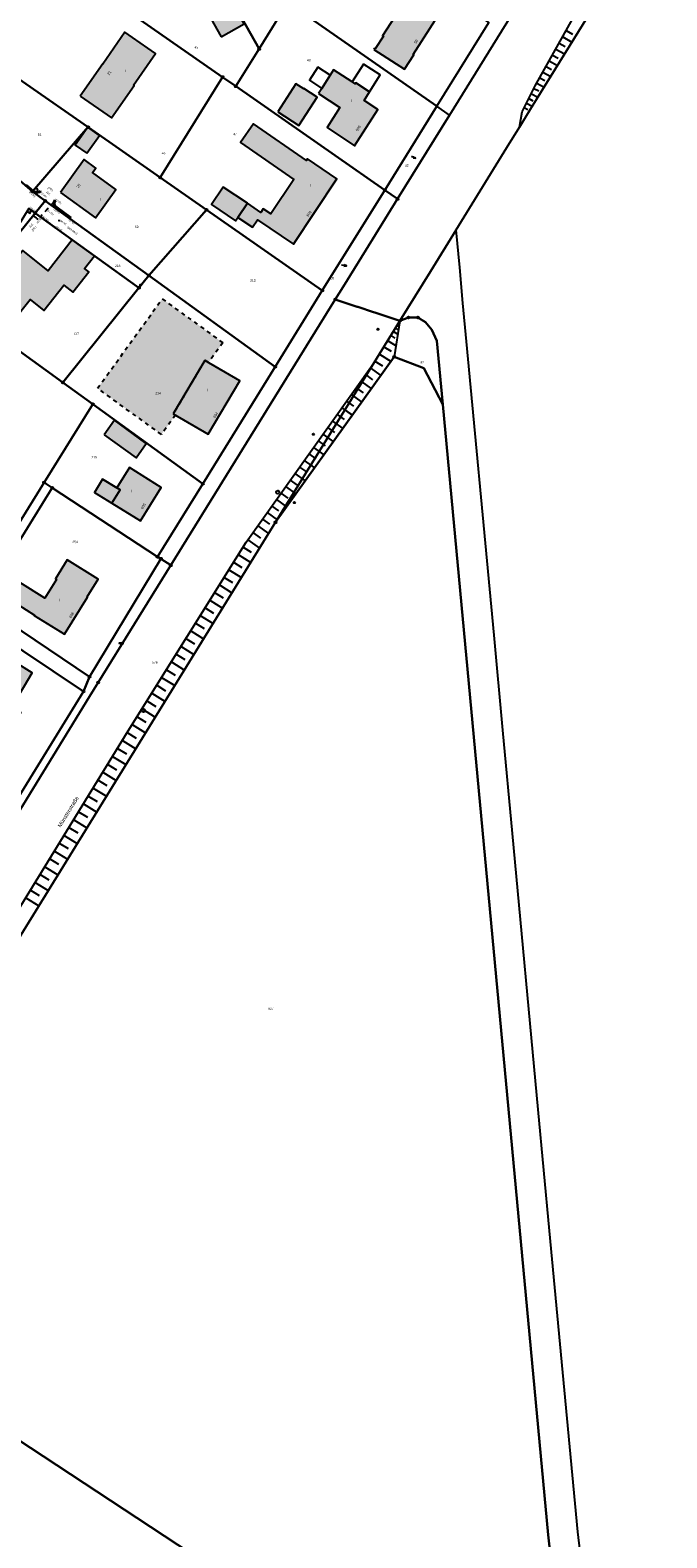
# Model space of a CAD drawing. Extents: x 2408905 to 2410405, y 5786105 to 5787663.
# Tile 35 of 43: x 2410089 to 2410250, y 5786674 to 5787057. Entities that reach past the tile are written whole.
import ezdxf

# ---------------------------------------------------------------- set-up
doc = ezdxf.new("R2010")
doc.units = 0
doc.linetypes.add('DASHED_70', pattern=[2, 1, -1])
for name, color, linetype in [('K100-FLST_GRENZEN', 40, 'Continuous'), ('K105-FLST_NUMMERN', 40, 'Continuous'), ('K120-ALLG_TEXTE', 40, 'Continuous'), ('K125-GEB_LINIEN', 40, 'Continuous'), ('K125-GEB_LINIEN-FLAECHE', 2, 'Continuous'), ('K130-GEB_TEXTE', 40, 'Continuous'), ('K140-EINGER_GEBFL', 40, 'Continuous'), ('K140-EINGER_GEBFL-FLAECHE', 7, 'Continuous'), ('K140-KATASTERTOPO', 7, 'Continuous'), ('K145-VERM_PKTE', 7, 'Continuous'), ('STRKAT-TEXTE', 7, 'Continuous'), ('TOP-HOEHENI', 7, 'Continuous'), ('TOP-LINIEN', 7, 'Continuous'), ('TOP-SYMBOLE', 7, 'Continuous'), ('TOP-TEXTE', 7, 'Continuous')]:
    doc.layers.add(name, color=color, linetype=linetype)
doc.styles.add('SIMPLEX', font='CONTINUOUS')

# ---------------------------------------------------------------- blocks, each defined once
blk = doc.blocks.new('233')
at = {"layer": 'K105-FLST_NUMMERN', "color": 7}
for points in [[(2, 0.5, 0), (0, 0, 0), (2, -0.5, 0)], [(0, 0, 0), (4, 0, 0)]]:
    blk.add_polyline3d(points, dxfattribs=at)
blk = doc.blocks.new('122')
at = {"color": 11, "linetype": 'Continuous'}
blk.add_circle((0, 0), 1.25, dxfattribs=at)
blk = doc.blocks.new('128')
at = {"color": 11, "linetype": 'Continuous'}
blk.add_circle((0, 0), 0.5, dxfattribs=at)
blk = doc.blocks.new('GRENZSTEIN')
at = {"color": 7, "linetype": 'Continuous'}
blk.add_circle((0, 0), 0.75, dxfattribs=at)
blk = doc.blocks.new('168')
at = {"color": 74, "linetype": 'Continuous'}
blk.add_arc((0, 0.001), 1, 318.610271, 221.389653, dxfattribs=at)
blk = doc.blocks.new('247')
at = {"layer": 'TOP-HOEHENI', "color": 30}
for points in [[(-0.375, 0, 0), (0.375, 0, 0)], [(0, -0.375, 0), (0, 0.375, 0)]]:
    blk.add_polyline3d(points, dxfattribs=at)

msp = doc.modelspace()

# ---------------------------------------------------------------- hatches: boundary and pattern name
at = {"layer": 'K125-GEB_LINIEN-FLAECHE'}
for color, points in [(33, [(2410137.233, 5787055.065), (2410143.102, 5787058.402), (2410138.188, 5787067.108), (2410132.333, 5787063.772)]), (32, [(2410175.999, 5787051.877), (2410183.837, 5787046.835), (2410186.182, 5787050.497), (2410186.013, 5787050.605), (2410192.331, 5787060.472), (2410192.079, 5787060.635), (2410192.036, 5787060.568), (2410184.675, 5787065.332), (2410178.251, 5787055.371), (2410178.462, 5787055.235), (2410176.371, 5787051.994), (2410176.161, 5787052.129)]), (32, [(2410101.455, 5787039.988), (2410109.436, 5787034.54), (2410115.121, 5787042.751), (2410115.021, 5787042.818), (2410120.569, 5787050.83), (2410112.8, 5787056.223), (2410107.21, 5787048.178), (2410107.168, 5787048.206)]), (32, [(2410161.928, 5787040.676), (2410167.423, 5787037.108), (2410164.162, 5787032.064), (2410171.13, 5787027.463), (2410177.008, 5787036.663), (2410173.532, 5787038.936), (2410174.941, 5787041.097), (2410171.413, 5787043.389), (2410171.267, 5787043.161), (2410170.513, 5787043.651), (2410165.813, 5787046.705), (2410164.917, 5787045.315), (2410162.788, 5787042.01)]), (33, [(2410151.674, 5787036.027), (2410156.997, 5787032.554), (2410161.658, 5787039.755), (2410158.278, 5787041.946), (2410158.213, 5787041.845), (2410156.239, 5787043.138)]), (242, [(2410141.497, 5787009.266), (2410145.227, 5787006.792), (2410146.442, 5787008.625), (2410155.598, 5787002.498), (2410166.644, 5787019.046), (2410159.211, 5787024.124), (2410158.928, 5787023.7), (2410145.493, 5787033.009), (2410142.193, 5787028.263), (2410155.721, 5787018.899), (2410149.864, 5787010.133), (2410147.947, 5787011.406), (2410147.361, 5787010.534), (2410143.903, 5787012.849)]), (33, [(2410103.125, 5787025.523), (2410106.318, 5787030.022), (2410103.434, 5787032.117), (2410100.221, 5787027.619)]), (32, [(2410096.439, 5787015.552), (2410105.348, 5787009.192), (2410110.482, 5787016.366), (2410104.608, 5787020.624), (2410105.461, 5787021.799), (2410102.45, 5787023.983)]), (33, [(2410141.497, 5787009.266), (2410143.903, 5787012.849), (2410137.778, 5787016.952), (2410134.791, 5787012.499), (2410140.867, 5787008.354)]), (32, [(2410079.585, 5786980.115), (2410081.743, 5786982.802), (2410084.098, 5786980.912), (2410084.327, 5786980.729), (2410085.496, 5786982.162), (2410084.401, 5786983.05), (2410088.748, 5786988.401), (2410092.185, 5786985.64), (2410097.33, 5786992.061), (2410099.628, 5786990.276), (2410103.631, 5786995.448), (2410102.562, 5786996.274), (2410105.077, 5786999.497), (2410099.428, 5787003.598), (2410093.354, 5786995.685), (2410086.859, 5787000.893), (2410081.432, 5786994.114), (2410081.666, 5786993.927), (2410077.644, 5786988.952), (2410077.433, 5786989.121), (2410073.843, 5786984.636), (2410079.476, 5786979.985)]), (32, [(2410125.084, 5786959.441), (2410133.984, 5786954.242), (2410141.996, 5786967.791), (2410133.119, 5786972.988)]), (33, [(2410107.544, 5786954.109), (2410115.634, 5786948.235), (2410118.25, 5786951.942), (2410110.198, 5786957.792)]), (32, [(2410110.757, 5786940.652), (2410107.161, 5786942.835), (2410105.124, 5786939.483), (2410109.522, 5786936.766), (2410116.779, 5786932.289), (2410122.045, 5786940.776), (2410113.96, 5786945.787)]), (32, [(2410083.491, 5786912.382), (2410089.854, 5786908.368), (2410089.794, 5786908.259), (2410097.447, 5786903.499), (2410103.307, 5786912.946), (2410103.215, 5786913.022), (2410105.991, 5786917.484), (2410098.11, 5786922.387), (2410095.176, 5786917.589), (2410095.478, 5786917.409), (2410092.511, 5786912.639), (2410086.148, 5786916.652)]), (33, [(2410074.757, 5786902.66), (2410068.443, 5786892.469), (2410067.184, 5786890.451), (2410070.075, 5786888.676), (2410068.943, 5786886.846), (2410083.038, 5786878.266), (2410086.373, 5786883.661), (2410084.027, 5786885.098), (2410085.073, 5786886.814), (2410087.299, 5786890.464), (2410089.287, 5786893.724)])]:
    msp.add_hatch(color=color, dxfattribs=at).paths.add_polyline_path(points)
at = {"layer": 'K140-EINGER_GEBFL-FLAECHE', "linetype": 'DASHED_70'}
msp.add_hatch(color=111, dxfattribs=at).paths.add_polyline_path([(2410134.04, 5786972.449), (2410133.119, 5786972.988), (2410125.084, 5786959.441), (2410125.636, 5786959.119), (2410122.08, 5786954.2), (2410105.877, 5786965.914), (2410122.277, 5786988.598), (2410137.669, 5786977.47)])

# ---------------------------------------------------------------- linework, layer by layer
at = {"layer": 'K100-FLST_GRENZEN', "color": 7}
for points in [[(2410126.728, 5787087.71, 0), (2410146.892, 5787051.997, 0), (2410154.22, 5787063.802, 0), (2410160.806, 5787074.412, 0), (2410146.776, 5787099.093, 0), (2410126.728, 5787087.71, 0)], [(2410099.392, 5787071.492, 0), (2410137.614, 5787044.88, 0), (2410141.007, 5787042.519, 0), (2410146.892, 5787051.997, 0), (2410126.728, 5787087.71, 0), (2410122.37, 5787085.236, 0), (2410099.392, 5787071.492, 0)], [(2410154.22, 5787063.802, 0), (2410192.003, 5787037.499, 0), (2410205.197, 5787058.733, 0), (2410167.448, 5787085.041, 0), (2410167.418, 5787085.062, 0), (2410160.806, 5787074.412, 0), (2410154.22, 5787063.802, 0)], [(2410071.174, 5787054.613, 0), (2410087.686, 5787043.117, 0), (2410103.452, 5787032.138, 0), (2410121.791, 5787019.371, 0), (2410137.614, 5787044.88, 0), (2410099.392, 5787071.492, 0), (2410071.174, 5787054.613, 0)], [(2410141.007, 5787042.519, 0), (2410178.781, 5787016.218, 0), (2410192.003, 5787037.499, 0), (2410154.22, 5787063.802, 0), (2410146.892, 5787051.997, 0), (2410141.007, 5787042.519, 0)], [(2410056.656, 5787044.03, 0), (2410089.353, 5787015.807, 0), (2410103.434, 5787032.117, 0), (2410103.452, 5787032.138, 0), (2410087.686, 5787043.117, 0), (2410071.174, 5787054.613, 0), (2410056.656, 5787044.03, 0)], [(2410133.556, 5787011.179, 0), (2410162.94, 5786990.722, 0), (2410178.781, 5787016.218, 0), (2410141.007, 5787042.519, 0), (2410137.614, 5787044.88, 0), (2410121.791, 5787019.371, 0), (2410133.556, 5787011.179, 0)], [(2410182.056, 5787013.938, 0), (2410195.255, 5787035.234, 0), (2410192.003, 5787037.499, 0), (2410178.781, 5787016.218, 0), (2410182.056, 5787013.938, 0)], [(2410092.568, 5787013.488, 0), (2410118.899, 5786994.512, 0), (2410133.556, 5787011.179, 0), (2410121.791, 5787019.371, 0), (2410103.452, 5787032.138, 0), (2410103.434, 5787032.117, 0), (2410089.353, 5787015.807, 0), (2410092.568, 5787013.488, 0)], [(2410090.037, 5787010.36, 0), (2410099.428, 5787003.598, 0), (2410116.387, 5786991.389, 0), (2410118.899, 5786994.512, 0), (2410092.568, 5787013.488, 0), (2410090.037, 5787010.36, 0)], [(2410121.897, 5786922.683, 0), (2410124.468, 5786921.005, 0), (2410166.243, 5786988.422, 0), (2410168.245, 5786991.653, 0), (2410174.008, 5787000.951, 0), (2410182.056, 5787013.938, 0), (2410178.781, 5787016.218, 0), (2410162.94, 5786990.722, 0), (2410150.972, 5786971.396, 0), (2410132.57, 5786941.682, 0), (2410121.118, 5786923.191, 0), (2410121.897, 5786922.683, 0)], [(2410072.913, 5786984.811, 0), (2410097.053, 5786967.359, 0), (2410116.387, 5786991.389, 0), (2410099.428, 5787003.598, 0), (2410090.037, 5787010.36, 0), (2410085.794, 5787005.116, 0), (2410079.656, 5786997.53, 0), (2410072.093, 5786985.404, 0), (2410072.913, 5786984.811, 0)], [(2410079.656, 5786997.53, 0), (2410085.794, 5787005.116, 0), (2410090.037, 5787010.36, 0), (2410088.397, 5787011.541, 0), (2410079.656, 5786997.53, 0)], [(2410118.899, 5786994.512, 0), (2410150.972, 5786971.396, 0), (2410162.94, 5786990.722, 0), (2410133.556, 5787011.179, 0), (2410118.899, 5786994.512, 0)], [(2410104.635, 5786961.878, 0), (2410132.57, 5786941.682, 0), (2410150.972, 5786971.396, 0), (2410118.899, 5786994.512, 0), (2410116.387, 5786991.389, 0), (2410097.053, 5786967.359, 0), (2410104.635, 5786961.878, 0)], [(2410050.287, 5786956.897, 0), (2410055.059, 5786953.716, 0), (2410062.542, 5786948.727, 0), (2410075.248, 5786940.257, 0), (2410086.51, 5786932.749, 0), (2410092.271, 5786942.008, 0), (2410104.635, 5786961.878, 0), (2410097.053, 5786967.359, 0), (2410072.913, 5786984.811, 0), (2410050.287, 5786956.897, 0)], [(2410181.216, 5786973.867, 0), (2410188.734, 5786971.028, 0), (2410193.529, 5786961.822, 0), (2410192.019, 5786977.986, 0), (2410190.755, 5786980.768, 0), (2410189.139, 5786982.714, 0), (2410187.209, 5786983.859, 0), (2410184.848, 5786983.891, 0), (2410182.635, 5786983.027, 0), (2410176.084, 5786972.424, 0), (2410151.056, 5786931.913, 0), (2410181.216, 5786973.867, 0)], [(2410085.403, 5786699.357, 0), (2410228.085, 5786605.528, 0), (2410220.306, 5786675.062, 0), (2410193.529, 5786961.822, 0), (2410188.734, 5786971.028, 0), (2410181.216, 5786973.867, 0), (2410151.056, 5786931.913, 0), (2410029.923, 5786735.841, 0), (2410085.403, 5786699.357, 0)], [(2410094.366, 5786940.642, 0), (2410121.118, 5786923.191, 0), (2410132.57, 5786941.682, 0), (2410104.635, 5786961.878, 0), (2410092.271, 5786942.008, 0), (2410094.366, 5786940.642, 0)], [(2409927.017, 5786815.023, 0), (2409933.571, 5786812.782, 0), (2409952.671, 5786836.352, 0), (2409983.654, 5786874.585, 0), (2409992.191, 5786885.136, 0), (2409999.148, 5786893.732, 0), (2410018.292, 5786917.389, 0), (2410032.896, 5786935.436, 0), (2410046.913, 5786926.055, 0), (2410063.964, 5786914.643, 0), (2410102.275, 5786889.004, 0), (2410103.827, 5786892.748, 0), (2410076.125, 5786911.295, 0), (2410074.033, 5786912.696, 0), (2410035.416, 5786938.551, 0), (2410029.762, 5786942.267, 0), (2410007.251, 5786914.486, 0), (2410003.508, 5786909.867, 0), (2409978.366, 5786878.841, 0), (2409978.187, 5786878.986, 0), (2409926.556, 5786815.18, 0), (2409927.017, 5786815.023, 0)], [(2410076.125, 5786911.295, 0), (2410094.366, 5786940.642, 0), (2410092.271, 5786942.008, 0), (2410086.51, 5786932.749, 0), (2410074.033, 5786912.696, 0), (2410076.125, 5786911.295, 0)], [(2410076.125, 5786911.295, 0), (2410103.827, 5786892.748, 0), (2410121.897, 5786922.683, 0), (2410121.118, 5786923.191, 0), (2410094.366, 5786940.642, 0), (2410076.125, 5786911.295, 0)], [(2410077.643, 5786845.173, 0), (2410103.841, 5786887.697, 0), (2410106.04, 5786891.267, 0), (2410124.468, 5786921.005, 0), (2410121.897, 5786922.683, 0), (2410103.827, 5786892.748, 0), (2410102.275, 5786889.004, 0), (2410074.909, 5786844.558, 0), (2410077.643, 5786845.173, 0)], [(2410050.223, 5786892.418, 0), (2410066.227, 5786882.706, 0), (2410061.651, 5786875.238, 0), (2410078.611, 5786864.859, 0), (2410068.001, 5786847.646, 0), (2410073.518, 5786844.233, 0), (2410074.909, 5786844.558, 0), (2410102.275, 5786889.004, 0), (2410063.964, 5786914.643, 0), (2410050.223, 5786892.418, 0)], [(2410000.358, 5786687.984, 0), (2410059.507, 5786648.343, 0), (2410071.587, 5786640.247, 0), (2410078.862, 5786635.372, 0), (2410166.662, 5786576.54, 0), (2410235.245, 5786530.582, 0), (2410236.388, 5786531.243, 0), (2410228.085, 5786605.528, 0), (2410085.403, 5786699.357, 0), (2410029.923, 5786735.841, 0), (2410000.358, 5786687.984, 0)]]:
    msp.add_polyline3d(points, close=True, dxfattribs=at)
for points in [[(2410219.39, 5787074.178, 0), (2410208.424, 5787056.484, 0), (2410195.255, 5787035.234, 0), (2410182.056, 5787013.938, 0), (2410174.008, 5787000.951, 0), (2410168.245, 5786991.653, 0), (2410166.243, 5786988.422, 0), (2410171.788, 5786986.597, 0), (2410171.962, 5786986.54, 0), (2410175.94, 5786985.231, 0), (2410175.94, 5786985.231, 0), (2410176.252, 5786985.128, 0), (2410182.635, 5786983.027, 0), (2410190.378, 5786995.56, 0), (2410196.918, 5787006.146, 0), (2410209.795, 5787026.987, 0), (2410212.98, 5787032.143, 0), (2410218.375, 5787040.875, 0), (2410241.375, 5787078.105, 0)], [(2410088.397, 5787011.541, 0), (2410090.037, 5787010.36, 0), (2410092.568, 5787013.488, 0), (2410089.353, 5787015.807, 0), (2410056.656, 5787044.03, 0)], [(2410237.324, 5786596.034, 0), (2410227.81, 5786675.808, 0), (2410220.644, 5786752.128, 0), (2410217.778, 5786782.92, 0), (2410211.26, 5786852.954, 0), (2410208.802, 5786879.159, 0), (2410206.539, 5786903.273, 0), (2410205.864, 5786910.466, 0), (2410199.566, 5786977.82, 0), (2410198.661, 5786987.499, 0), (2410197.815, 5786996.546, 0), (2410196.918, 5787006.146, 0), (2410190.378, 5786995.56, 0), (2410182.635, 5786983.027, 0), (2410184.848, 5786983.891, 0), (2410184.848, 5786983.891, 0), (2410187.209, 5786983.859, 0), (2410189.139, 5786982.714, 0), (2410190.755, 5786980.768, 0), (2410192.019, 5786977.986, 0), (2410193.529, 5786961.822, 0), (2410220.306, 5786675.062, 0), (2410228.085, 5786605.528, 0)], [(2410029.923, 5786735.841, 0), (2410151.056, 5786931.913, 0), (2410176.084, 5786972.424, 0), (2410182.635, 5786983.027, 0), (2410176.252, 5786985.128, 0), (2410175.94, 5786985.231, 0), (2410171.962, 5786986.54, 0), (2410171.788, 5786986.597, 0), (2410166.243, 5786988.422, 0), (2410124.468, 5786921.005, 0), (2410106.04, 5786891.267, 0), (2410103.841, 5786887.697, 0), (2410077.643, 5786845.173, 0)]]:
    msp.add_polyline3d(points, dxfattribs=at)
at = {"layer": 'K125-GEB_LINIEN', "color": 32}
for points in [[(2410137.233, 5787055.065, 0), (2410143.102, 5787058.402, 0), (2410138.188, 5787067.108, 0), (2410132.333, 5787063.772, 0), (2410137.233, 5787055.065, 0)], [(2410175.999, 5787051.877, 0), (2410183.837, 5787046.835, 0), (2410186.182, 5787050.497, 0), (2410186.013, 5787050.605, 0), (2410192.331, 5787060.472, 0), (2410192.079, 5787060.635, 0), (2410192.036, 5787060.568, 0), (2410184.675, 5787065.332, 0), (2410178.251, 5787055.371, 0), (2410178.462, 5787055.235, 0), (2410176.371, 5787051.994, 0), (2410176.161, 5787052.129, 0), (2410175.999, 5787051.877, 0)], [(2410101.455, 5787039.988, 0), (2410109.436, 5787034.54, 0), (2410115.121, 5787042.751, 0), (2410115.021, 5787042.818, 0), (2410120.569, 5787050.83, 0), (2410112.8, 5787056.223, 0), (2410107.21, 5787048.178, 0), (2410107.168, 5787048.206, 0), (2410101.455, 5787039.988, 0)], [(2410161.928, 5787040.676, 0), (2410167.423, 5787037.108, 0), (2410164.162, 5787032.064, 0), (2410171.13, 5787027.463, 0), (2410177.008, 5787036.663, 0), (2410173.532, 5787038.936, 0), (2410174.941, 5787041.097, 0), (2410171.413, 5787043.389, 0), (2410171.267, 5787043.161, 0), (2410170.513, 5787043.651, 0), (2410165.813, 5787046.705, 0), (2410164.917, 5787045.315, 0), (2410162.788, 5787042.01, 0), (2410161.928, 5787040.676, 0)], [(2410151.674, 5787036.027, 0), (2410156.997, 5787032.554, 0), (2410161.658, 5787039.755, 0), (2410158.278, 5787041.946, 0), (2410158.213, 5787041.845, 0), (2410156.239, 5787043.138, 0), (2410151.674, 5787036.027, 0)], [(2410141.497, 5787009.266, 0), (2410145.227, 5787006.792, 0), (2410146.442, 5787008.625, 0), (2410155.598, 5787002.498, 0), (2410166.644, 5787019.046, 0), (2410159.211, 5787024.124, 0), (2410158.928, 5787023.7, 0), (2410145.493, 5787033.009, 0), (2410142.193, 5787028.263, 0), (2410155.721, 5787018.899, 0), (2410149.864, 5787010.133, 0), (2410147.947, 5787011.406, 0), (2410147.361, 5787010.534, 0), (2410143.903, 5787012.849, 0), (2410141.497, 5787009.266, 0)], [(2410103.125, 5787025.523, 0), (2410106.318, 5787030.022, 0), (2410103.434, 5787032.117, 0), (2410100.221, 5787027.619, 0), (2410103.125, 5787025.523, 0)], [(2410096.439, 5787015.552, 0), (2410105.348, 5787009.192, 0), (2410110.482, 5787016.366, 0), (2410104.608, 5787020.624, 0), (2410105.461, 5787021.799, 0), (2410102.45, 5787023.983, 0), (2410096.439, 5787015.552, 0)], [(2410141.497, 5787009.266, 0), (2410143.903, 5787012.849, 0), (2410137.778, 5787016.952, 0), (2410134.791, 5787012.499, 0), (2410140.867, 5787008.354, 0), (2410141.497, 5787009.266, 0)], [(2410079.585, 5786980.115, 0), (2410081.743, 5786982.802, 0), (2410084.098, 5786980.912, 0), (2410084.327, 5786980.729, 0), (2410085.496, 5786982.162, 0), (2410084.401, 5786983.05, 0), (2410088.748, 5786988.401, 0), (2410092.185, 5786985.64, 0), (2410097.33, 5786992.061, 0), (2410099.628, 5786990.276, 0), (2410103.631, 5786995.448, 0), (2410102.562, 5786996.274, 0), (2410105.077, 5786999.497, 0), (2410099.428, 5787003.598, 0), (2410093.354, 5786995.685, 0), (2410086.859, 5787000.893, 0), (2410081.432, 5786994.114, 0), (2410081.666, 5786993.927, 0), (2410077.644, 5786988.952, 0), (2410077.433, 5786989.121, 0), (2410073.843, 5786984.636, 0), (2410079.476, 5786979.985, 0), (2410079.585, 5786980.115, 0)], [(2410125.084, 5786959.441, 0), (2410133.984, 5786954.242, 0), (2410141.996, 5786967.791, 0), (2410133.119, 5786972.988, 0), (2410125.084, 5786959.441, 0)], [(2410107.544, 5786954.109, 0), (2410115.634, 5786948.235, 0), (2410118.25, 5786951.942, 0), (2410110.198, 5786957.792, 0), (2410107.544, 5786954.109, 0)], [(2410110.757, 5786940.652, 0), (2410107.161, 5786942.835, 0), (2410105.124, 5786939.483, 0), (2410109.522, 5786936.766, 0), (2410116.779, 5786932.289, 0), (2410122.045, 5786940.776, 0), (2410113.96, 5786945.787, 0), (2410110.757, 5786940.652, 0)], [(2410107.161, 5786942.835, 0), (2410110.757, 5786940.652, 0)], [(2410083.491, 5786912.382, 0), (2410089.854, 5786908.368, 0), (2410089.794, 5786908.259, 0), (2410097.447, 5786903.499, 0), (2410103.307, 5786912.946, 0), (2410103.215, 5786913.022, 0), (2410105.991, 5786917.484, 0), (2410098.11, 5786922.387, 0), (2410095.176, 5786917.589, 0), (2410095.478, 5786917.409, 0), (2410092.511, 5786912.639, 0), (2410086.148, 5786916.652, 0), (2410083.491, 5786912.382, 0)], [(2410074.757, 5786902.66, 0), (2410068.443, 5786892.469, 0), (2410067.184, 5786890.451, 0), (2410070.075, 5786888.676, 0), (2410068.943, 5786886.846, 0), (2410083.038, 5786878.266, 0), (2410086.373, 5786883.661, 0), (2410084.027, 5786885.098, 0), (2410085.073, 5786886.814, 0), (2410087.299, 5786890.464, 0), (2410089.287, 5786893.724, 0), (2410074.757, 5786902.66, 0)]]:
    msp.add_polyline3d(points, dxfattribs=at)
at = {"layer": 'K125-GEB_LINIEN', "color": 40}
for points in [[(2410173.385, 5787048.127, 0), (2410170.513, 5787043.651, 0), (2410171.267, 5787043.161, 0), (2410171.413, 5787043.389, 0), (2410174.941, 5787041.097, 0), (2410177.587, 5787045.423, 0), (2410173.385, 5787048.127, 0)], [(2410161.787, 5787047.354, 0), (2410159.656, 5787044.067, 0), (2410162.788, 5787042.01, 0), (2410164.917, 5787045.315, 0), (2410161.787, 5787047.354, 0)], [(2410107.161, 5786942.835, 0), (2410105.124, 5786939.483, 0), (2410109.522, 5786936.766, 0), (2410111.597, 5786940.129, 0), (2410110.757, 5786940.652, 0), (2410107.161, 5786942.835, 0)]]:
    msp.add_polyline3d(points, close=True, dxfattribs=at)
at = {"layer": 'K140-EINGER_GEBFL', "color": 132, "linetype": 'DASHED_70'}
msp.add_polyline3d([(2410134.04, 5786972.449, 0), (2410133.119, 5786972.988, 0), (2410125.084, 5786959.441, 0), (2410125.636, 5786959.119, 0), (2410122.08, 5786954.2, 0), (2410105.877, 5786965.914, 0), (2410122.277, 5786988.598, 0), (2410137.669, 5786977.47, 0), (2410134.04, 5786972.449, 0)], dxfattribs=at)
at = {"layer": 'K140-KATASTERTOPO', "color": 112}
for points in [[(2410213.685, 5787036.072, 0), (2410217.022, 5787042.622, 0), (2410227.655, 5787061.653, 0), (2410241.254, 5787084.392, 0), (2410247.188, 5787092.054, 0), (2410250.431, 5787092.76, 0), (2410243.823, 5787082.065, 0), (2410241.375, 5787078.105, 0), (2410218.375, 5787040.875, 0), (2410215.564, 5787036.415, 0), (2410212.98, 5787032.143, 0), (2410213.685, 5787036.072, 0)], [(2409877.985, 5786497.408, 0), (2409892.282, 5786520.624, 0), (2409935.544, 5786587.197, 0), (2409986.243, 5786671.594, 0), (2410084.793, 5786831.999, 0), (2410113.675, 5786878.996, 0), (2410143.567, 5786926.839, 0), (2410159.5, 5786949.228, 0), (2410176.084, 5786972.424, 0), (2410182.635, 5786983.027, 0), (2410181.216, 5786973.867, 0), (2410151.056, 5786931.913, 0), (2410029.923, 5786735.841, 0), (2410000.358, 5786687.984, 0), (2409996.247, 5786681.33, 0), (2409942.979, 5786594.967, 0), (2409941.473, 5786592.525, 0), (2409940.363, 5786590.727, 0), (2409928.208, 5786571.033, 0), (2409895.508, 5786518.057, 0), (2409877.678, 5786489.314, 0), (2409877.985, 5786497.408, 0)], [(2409877.985, 5786497.408, 0), (2409892.282, 5786520.624, 0), (2409935.544, 5786587.197, 0), (2409986.243, 5786671.594, 0), (2410084.793, 5786831.999, 0), (2410113.675, 5786878.996, 0), (2410143.567, 5786926.839, 0), (2410159.5, 5786949.228, 0), (2410176.084, 5786972.424, 0), (2410182.635, 5786983.027, 0), (2410181.216, 5786973.867, 0), (2410151.056, 5786931.913, 0), (2410029.923, 5786735.841, 0), (2410000.358, 5786687.984, 0), (2409996.247, 5786681.33, 0), (2409942.979, 5786594.967, 0), (2409941.473, 5786592.525, 0), (2409940.363, 5786590.727, 0), (2409928.208, 5786571.033, 0), (2409895.508, 5786518.057, 0), (2409877.678, 5786489.314, 0), (2409877.985, 5786497.408, 0)]]:
    msp.add_polyline3d(points, close=True, dxfattribs=at)
at = {"layer": 'K140-KATASTERTOPO', "color": 7}
for points in [[(2410224.872, 5787056.672, 0), (2410226.489, 5787055.769, 0)], [(2410222.242, 5787051.964, 0), (2410224.46, 5787050.725, 0)], [(2410223.102, 5787053.503, 0), (2410224.626, 5787052.652, 0)], [(2410223.978, 5787055.072, 0), (2410226.333, 5787053.757, 0)], [(2410220.57, 5787048.973, 0), (2410222.657, 5787047.807, 0)], [(2410221.398, 5787050.454, 0), (2410222.833, 5787049.652, 0)], [(2410218.181, 5787044.696, 0), (2410219.447, 5787043.989, 0)], [(2410218.962, 5787046.094, 0), (2410220.923, 5787044.999, 0)], [(2410219.758, 5787047.52, 0), (2410221.107, 5787046.766, 0)], [(2410216.017, 5787040.649, 0), (2410217.694, 5787039.794, 0)], [(2410216.687, 5787041.964, 0), (2410217.884, 5787041.354, 0)], [(2410217.414, 5787043.324, 0), (2410219.253, 5787042.297, 0)], [(2410214.219, 5787037.12, 0), (2410215.122, 5787036.659, 0)], [(2410214.785, 5787038.23, 0), (2410216.241, 5787037.489, 0)], [(2410215.383, 5787039.406, 0), (2410216.426, 5787038.875, 0)], [(2410180.342, 5786979.316, 0), (2410181.387, 5786978.67, 0)], [(2410180.342, 5786979.315, 0), (2410181.387, 5786978.67, 0)], [(2410180.987, 5786980.36, 0), (2410182.114, 5786979.664, 0)], [(2410180.987, 5786980.36, 0), (2410182.114, 5786979.664, 0)], [(2410181.497, 5786981.185, 0), (2410182.016, 5786980.864, 0)], [(2410181.497, 5786981.185, 0), (2410182.016, 5786980.864, 0)], [(2410181.899, 5786981.835, 0), (2410182.402, 5786981.524, 0)], [(2410181.899, 5786981.835, 0), (2410182.402, 5786981.524, 0)], [(2410182.267, 5786982.431, 0), (2410182.435, 5786982.327, 0)], [(2410182.267, 5786982.431, 0), (2410182.435, 5786982.327, 0)], [(2410178.568, 5786976.445, 0), (2410180.422, 5786975.299, 0)], [(2410178.568, 5786976.444, 0), (2410180.422, 5786975.299, 0)], [(2410179.53, 5786978.001, 0), (2410181.653, 5786976.69, 0)], [(2410179.53, 5786978.001, 0), (2410181.653, 5786976.689, 0)], [(2410176.306, 5786972.783, 0), (2410178.213, 5786971.605, 0)], [(2410176.306, 5786972.783, 0), (2410178.213, 5786971.605, 0)], [(2410177.419, 5786974.586, 0), (2410180.406, 5786972.74, 0)], [(2410177.42, 5786974.586, 0), (2410180.406, 5786972.741, 0)], [(2410172.705, 5786967.698, 0), (2410175.397, 5786965.773, 0)], [(2410172.705, 5786967.697, 0), (2410175.397, 5786965.773, 0)], [(2410173.912, 5786969.386, 0), (2410175.71, 5786968.1, 0)], [(2410173.912, 5786969.385, 0), (2410175.709, 5786968.1, 0)], [(2410175.12, 5786971.076, 0), (2410177.821, 5786969.144, 0)], [(2410175.12, 5786971.075, 0), (2410177.821, 5786969.144, 0)], [(2410170.295, 5786964.327, 0), (2410172.979, 5786962.409, 0)], [(2410170.296, 5786964.328, 0), (2410172.979, 5786962.409, 0)], [(2410171.499, 5786966.011, 0), (2410173.291, 5786964.73, 0)], [(2410171.5, 5786966.012, 0), (2410173.292, 5786964.731, 0)], [(2410167.891, 5786960.965, 0), (2410170.566, 5786959.052, 0)], [(2410167.892, 5786960.965, 0), (2410170.566, 5786959.053, 0)], [(2410169.093, 5786962.645, 0), (2410170.879, 5786961.368, 0)], [(2410169.093, 5786962.645, 0), (2410170.879, 5786961.368, 0)], [(2410165.493, 5786957.61, 0), (2410168.159, 5786955.704, 0)], [(2410165.493, 5786957.61, 0), (2410168.159, 5786955.704, 0)], [(2410166.691, 5786959.287, 0), (2410168.472, 5786958.014, 0)], [(2410166.691, 5786959.286, 0), (2410168.471, 5786958.013, 0)], [(2410161.905, 5786952.592, 0), (2410163.674, 5786951.328, 0)], [(2410161.905, 5786952.592, 0), (2410163.674, 5786951.327, 0)], [(2410163.099, 5786954.263, 0), (2410165.757, 5786952.363, 0)], [(2410163.1, 5786954.263, 0), (2410165.757, 5786952.363, 0)], [(2410164.295, 5786955.935, 0), (2410166.07, 5786954.667, 0)], [(2410164.296, 5786955.936, 0), (2410166.07, 5786954.667, 0)], [(2410159.52, 5786949.256, 0), (2410161.283, 5786947.996, 0)], [(2410159.52, 5786949.256, 0), (2410161.283, 5786947.995, 0)], [(2410160.712, 5786950.923, 0), (2410163.361, 5786949.03, 0)], [(2410160.712, 5786950.923, 0), (2410163.36, 5786949.029, 0)], [(2410157.15, 5786945.926, 0), (2410158.906, 5786944.677, 0)], [(2410157.15, 5786945.926, 0), (2410158.905, 5786944.677, 0)], [(2410158.334, 5786947.59, 0), (2410160.975, 5786945.71, 0)], [(2410158.334, 5786947.589, 0), (2410160.974, 5786945.71, 0)], [(2410153.614, 5786940.958, 0), (2410156.223, 5786939.101, 0)], [(2410153.614, 5786940.957, 0), (2410156.223, 5786939.101, 0)], [(2410154.79, 5786942.61, 0), (2410156.535, 5786941.368, 0)], [(2410154.791, 5786942.61, 0), (2410156.535, 5786941.369, 0)], [(2410155.969, 5786944.267, 0), (2410158.594, 5786942.399, 0)], [(2410155.969, 5786944.266, 0), (2410158.594, 5786942.398, 0)], [(2410151.269, 5786937.662, 0), (2410153.863, 5786935.817, 0)], [(2410151.269, 5786937.662, 0), (2410153.862, 5786935.817, 0)], [(2410152.44, 5786939.308, 0), (2410154.174, 5786938.074, 0)], [(2410152.441, 5786939.308, 0), (2410154.175, 5786938.074, 0)], [(2410148.934, 5786934.381, 0), (2410151.512, 5786932.547, 0)], [(2410148.934, 5786934.381, 0), (2410151.511, 5786932.546, 0)], [(2410150.1, 5786936.02, 0), (2410151.824, 5786934.793, 0)], [(2410150.101, 5786936.02, 0), (2410151.824, 5786934.793, 0)], [(2410145.312, 5786929.291, 0), (2410147.222, 5786927.932, 0)], [(2410145.312, 5786929.291, 0), (2410147.221, 5786927.931, 0)], [(2410146.554, 5786931.036, 0), (2410149.305, 5786929.079, 0)], [(2410146.554, 5786931.036, 0), (2410149.305, 5786929.078, 0)], [(2410147.761, 5786932.732, 0), (2410149.521, 5786931.48, 0)], [(2410147.761, 5786932.732, 0), (2410149.521, 5786931.479, 0)], [(2410142.802, 5786925.615, 0), (2410144.901, 5786924.304, 0)], [(2410142.802, 5786925.615, 0), (2410144.901, 5786924.304, 0)], [(2410144.034, 5786927.495, 0), (2410147.016, 5786925.373, 0)], [(2410144.034, 5786927.495, 0), (2410147.016, 5786925.373, 0)], [(2410140.412, 5786921.789, 0), (2410142.523, 5786920.47, 0)], [(2410140.412, 5786921.789, 0), (2410142.523, 5786920.469, 0)], [(2410141.608, 5786923.704, 0), (2410144.766, 5786921.732, 0)], [(2410141.608, 5786923.704, 0), (2410144.766, 5786921.731, 0)], [(2410138.01, 5786917.945, 0), (2410140.135, 5786916.618, 0)], [(2410138.011, 5786917.946, 0), (2410140.135, 5786916.619, 0)], [(2410139.212, 5786919.869, 0), (2410142.389, 5786917.884, 0)], [(2410139.213, 5786919.87, 0), (2410142.389, 5786917.885, 0)], [(2410135.599, 5786914.086, 0), (2410137.736, 5786912.75, 0)], [(2410135.599, 5786914.085, 0), (2410137.736, 5786912.75, 0)], [(2410136.806, 5786916.018, 0), (2410140.002, 5786914.021, 0)], [(2410136.806, 5786916.017, 0), (2410140.002, 5786914.021, 0)], [(2410133.176, 5786910.209, 0), (2410135.327, 5786908.865, 0)], [(2410133.176, 5786910.208, 0), (2410135.326, 5786908.864, 0)], [(2410134.389, 5786912.149, 0), (2410137.605, 5786910.14, 0)], [(2410134.389, 5786912.149, 0), (2410137.604, 5786910.14, 0)], [(2410130.743, 5786906.314, 0), (2410132.907, 5786904.962, 0)], [(2410130.743, 5786906.314, 0), (2410132.906, 5786904.962, 0)], [(2410131.961, 5786908.263, 0), (2410135.197, 5786906.242, 0)], [(2410131.961, 5786908.263, 0), (2410135.196, 5786906.242, 0)], [(2410129.522, 5786904.36, 0), (2410132.777, 5786902.326, 0)], [(2410129.523, 5786904.36, 0), (2410132.778, 5786902.327, 0)], [(2410127.073, 5786900.44, 0), (2410130.348, 5786898.394, 0)], [(2410127.073, 5786900.44, 0), (2410130.348, 5786898.394, 0)], [(2410128.299, 5786902.402, 0), (2410130.476, 5786901.043, 0)], [(2410128.299, 5786902.402, 0), (2410130.476, 5786901.042, 0)], [(2410124.613, 5786896.503, 0), (2410127.908, 5786894.444, 0)], [(2410124.613, 5786896.502, 0), (2410127.907, 5786894.443, 0)], [(2410125.844, 5786898.474, 0), (2410128.034, 5786897.105, 0)], [(2410125.844, 5786898.473, 0), (2410128.034, 5786897.105, 0)], [(2410122.142, 5786892.547, 0), (2410125.457, 5786890.476, 0)], [(2410122.142, 5786892.547, 0), (2410125.456, 5786890.476, 0)], [(2410123.378, 5786894.527, 0), (2410125.582, 5786893.15, 0)], [(2410123.379, 5786894.527, 0), (2410125.582, 5786893.151, 0)], [(2410119.66, 5786888.575, 0), (2410122.995, 5786886.491, 0)], [(2410119.66, 5786888.574, 0), (2410122.994, 5786886.491, 0)], [(2410120.902, 5786890.563, 0), (2410123.119, 5786889.179, 0)], [(2410120.902, 5786890.563, 0), (2410123.118, 5786889.178, 0)], [(2410117.167, 5786884.585, 0), (2410120.522, 5786882.489, 0)], [(2410117.167, 5786884.584, 0), (2410120.521, 5786882.488, 0)], [(2410118.414, 5786886.581, 0), (2410120.644, 5786885.188, 0)], [(2410118.415, 5786886.582, 0), (2410120.645, 5786885.189, 0)], [(2410114.662, 5786880.576, 0), (2410118.038, 5786878.468, 0)], [(2410114.663, 5786880.577, 0), (2410118.038, 5786878.468, 0)], [(2410115.916, 5786882.583, 0), (2410118.16, 5786881.181, 0)], [(2410115.916, 5786882.583, 0), (2410118.159, 5786881.181, 0)], [(2410112.169, 5786876.546, 0), (2410115.562, 5786874.46, 0)], [(2410112.169, 5786876.545, 0), (2410115.562, 5786874.46, 0)], [(2410113.409, 5786878.564, 0), (2410115.674, 5786877.172, 0)], [(2410113.41, 5786878.564, 0), (2410115.675, 5786877.172, 0)], [(2410109.691, 5786872.514, 0), (2410113.075, 5786870.434, 0)], [(2410109.692, 5786872.514, 0), (2410113.075, 5786870.435, 0)], [(2410110.929, 5786874.528, 0), (2410113.188, 5786873.14, 0)], [(2410110.93, 5786874.529, 0), (2410113.188, 5786873.141, 0)], [(2410107.219, 5786868.491, 0), (2410110.593, 5786866.418, 0)], [(2410107.219, 5786868.49, 0), (2410110.593, 5786866.417, 0)], [(2410108.454, 5786870.501, 0), (2410110.707, 5786869.117, 0)], [(2410108.455, 5786870.501, 0), (2410110.707, 5786869.117, 0)], [(2410104.751, 5786864.476, 0), (2410108.116, 5786862.408, 0)], [(2410104.752, 5786864.476, 0), (2410108.116, 5786862.408, 0)], [(2410105.984, 5786866.482, 0), (2410108.231, 5786865.102, 0)], [(2410105.985, 5786866.482, 0), (2410108.231, 5786865.102, 0)], [(2410102.289, 5786860.469, 0), (2410105.644, 5786858.408, 0)], [(2410102.289, 5786860.469, 0), (2410105.644, 5786858.407, 0)], [(2410103.52, 5786862.472, 0), (2410105.76, 5786861.095, 0)], [(2410103.52, 5786862.471, 0), (2410105.76, 5786861.095, 0)], [(2410101.06, 5786858.469, 0), (2410103.294, 5786857.097, 0)], [(2410101.06, 5786858.469, 0), (2410103.294, 5786857.096, 0)], [(2410098.605, 5786854.474, 0), (2410100.833, 5786853.106, 0)], [(2410098.606, 5786854.475, 0), (2410100.833, 5786853.106, 0)], [(2410099.832, 5786856.471, 0), (2410103.178, 5786854.415, 0)], [(2410099.832, 5786856.471, 0), (2410103.178, 5786854.415, 0)], [(2410096.156, 5786850.489, 0), (2410098.377, 5786849.124, 0)], [(2410096.156, 5786850.488, 0), (2410098.377, 5786849.124, 0)], [(2410097.38, 5786852.481, 0), (2410100.716, 5786850.431, 0)], [(2410097.38, 5786852.48, 0), (2410100.716, 5786850.43, 0)], [(2410093.711, 5786846.511, 0), (2410095.926, 5786845.15, 0)], [(2410093.711, 5786846.511, 0), (2410095.926, 5786845.15, 0)], [(2410094.933, 5786848.499, 0), (2410098.26, 5786846.455, 0)], [(2410094.933, 5786848.499, 0), (2410098.26, 5786846.454, 0)], [(2410091.272, 5786842.541, 0), (2410093.48, 5786841.184, 0)], [(2410091.272, 5786842.541, 0), (2410093.48, 5786841.184, 0)], [(2410092.491, 5786844.525, 0), (2410095.808, 5786842.487, 0)], [(2410092.491, 5786844.525, 0), (2410095.808, 5786842.486, 0)], [(2410088.837, 5786838.58, 0), (2410091.04, 5786837.227, 0)], [(2410088.837, 5786838.58, 0), (2410091.039, 5786837.226, 0)], [(2410090.054, 5786840.56, 0), (2410093.362, 5786838.527, 0)], [(2410090.054, 5786840.559, 0), (2410093.362, 5786838.526, 0)], [(2410087.622, 5786836.602, 0), (2410090.921, 5786834.575, 0)], [(2410087.622, 5786836.602, 0), (2410090.921, 5786834.575, 0)]]:
    msp.add_polyline3d(points, dxfattribs=at)
at = {"layer": 'TOP-LINIEN', "color": 135}
for p, q in [((2410087.606, 5787017.35, 50.589), (2410089.329, 5787015.857, 50.592)), ((2410089.329, 5787015.857, 50.592), (2410089.409, 5787015.933, 50.599)), ((2410089.409, 5787015.933, 50.599), (2410089.811, 5787015.66, 50.607)), ((2410089.811, 5787015.66, 50.607), (2410090.512, 5787015.473, 50.594)), ((2410090.512, 5787015.473, 50.594), (2410091.351, 5787015.803, 50.614)), ((2410094.934, 5787013.576, 50.619), (2410094.714, 5787013.071, 50.625)), ((2410094.714, 5787013.071, 50.625), (2410094.796, 5787012.279, 50.584)), ((2410094.796, 5787012.279, 50.584), (2410095.325, 5787011.653, 50.599)), ((2410095.325, 5787011.653, 50.599), (2410098.946, 5787009.029, 50.608))]:
    msp.add_line(p, q, dxfattribs=at)
at = {"layer": 'TOP-LINIEN', "color": 93}
for p, q in [((2410089.353, 5787015.807), (2410087.606, 5787017.35)), ((2410087.771, 5787017.538), (2410089.518, 5787015.994)), ((2410089.518, 5787015.994), (2410089.353, 5787015.807)), ((2410089.353, 5787015.807), (2410089.353, 5787015.807)), ((2410089.409, 5787015.933), (2410089.549, 5787016.14)), ((2410090.014, 5787015.569), (2410089.409, 5787015.933)), ((2410089.549, 5787016.14), (2410089.799, 5787015.956)), ((2410089.799, 5787015.956), (2410090.081, 5787015.818)), ((2410090.358, 5787015.481), (2410090.014, 5787015.569)), ((2410090.081, 5787015.818), (2410090.385, 5787015.742)), ((2410090.708, 5787015.497), (2410090.358, 5787015.481)), ((2410090.385, 5787015.742), (2410090.694, 5787015.76)), ((2410090.694, 5787015.76), (2410091.259, 5787016.036)), ((2410091.047, 5787015.615), (2410090.708, 5787015.497)), ((2410091.351, 5787015.803), (2410091.047, 5787015.615)), ((2410091.259, 5787016.036), (2410091.351, 5787015.803)), ((2410091.351, 5787015.803), (2410091.351, 5787015.803)), ((2410094.714, 5787013.071), (2410094.934, 5787013.576)), ((2410094.934, 5787013.576), (2410095.163, 5787013.476)), ((2410095.163, 5787013.476), (2410094.969, 5787013.031)), ((2410094.747, 5787012.422), (2410094.714, 5787013.071)), ((2410094.876, 5787012.124), (2410094.747, 5787012.422)), ((2410095.077, 5787011.866), (2410094.876, 5787012.124)), ((2410094.969, 5787013.031), (2410094.957, 5787012.756)), ((2410094.957, 5787012.756), (2410095.001, 5787012.483)), ((2410095.001, 5787012.483), (2410095.113, 5787012.233)), ((2410095.325, 5787011.653), (2410095.077, 5787011.866)), ((2410095.113, 5787012.233), (2410095.496, 5787011.838)), ((2410098.946, 5787009.029), (2410095.325, 5787011.653)), ((2410095.496, 5787011.838), (2410099.093, 5787009.231)), ((2410096.822, 5787010.568), (2410096.998, 5787010.811)), ((2410099.093, 5787009.231), (2410098.946, 5787009.029)), ((2410098.946, 5787009.029), (2410098.946, 5787009.029))]:
    msp.add_line(p, q, dxfattribs=at)
at = {"layer": 'TOP-LINIEN', "color": 132, "linetype": 'DASHED_70'}
for p, q in [((2410087.884, 5787010.832, 50.478), (2410090.626, 5787008.866, 50.501)), ((2410088.42, 5787011.555, 50.481), (2410091.368, 5787009.394, 50.527)), ((2410093.175, 5787011.417, 50.564), (2410091.363, 5787009.399, 50.54)), ((2410094.709, 5787013.075, 50.63), (2410093.175, 5787011.417, 50.564)), ((2410091.368, 5787009.394, 50.527), (2410095.009, 5787006.801, 50.577))]:
    msp.add_line(p, q, dxfattribs=at)

# ---------------------------------------------------------------- block references
at = {"layer": 'K100-FLST_GRENZEN', "xscale": 0.333, "yscale": 0.333}
for p in [(2410146.892, 5787051.997), (2410137.614, 5787044.88), (2410141.007, 5787042.519), (2410103.452, 5787032.138), (2410121.791, 5787019.371), (2410089.353, 5787015.807), (2410092.568, 5787013.488), (2410178.781, 5787016.218), (2410182.056, 5787013.938), (2410090.037, 5787010.36), (2410133.556, 5787011.179), (2410118.899, 5786994.512), (2410116.387, 5786991.389), (2410162.94, 5786990.722), (2410166.243, 5786988.422), (2410182.635, 5786983.027), (2410184.848, 5786983.891), (2410187.209, 5786983.859), (2410150.972, 5786971.396), (2410181.216, 5786973.867), (2410097.053, 5786967.359), (2410104.635, 5786961.878), (2410092.271, 5786942.008), (2410094.366, 5786940.642), (2410132.57, 5786941.682), (2410151.056, 5786931.913), (2410121.118, 5786923.191), (2410121.897, 5786922.683), (2410124.468, 5786921.005), (2410103.827, 5786892.748), (2410106.04, 5786891.267), (2410102.275, 5786889.004)]:
    msp.add_blockref('GRENZSTEIN', p, dxfattribs=at)
at = {"layer": 'K105-FLST_NUMMERN'}
for p, xscale, yscale, rotation in [((2410186.586, 5787024.273), 0.284, 0.284, 156.114), ((2410169.081, 5786996.941), 0.316, 0.316, 169.475), ((2410111.393, 5786901.29), 0.29, 0.29, 354.475)]:
    msp.add_blockref('233', p, dxfattribs=dict(at, xscale=xscale, yscale=yscale, rotation=rotation))
at = {"layer": 'K145-VERM_PKTE', "xscale": 0.333, "yscale": 0.333}
for name, p in [('128', (2410116.796, 5786992.12)), ('128', (2410177.058, 5786980.893)), ('128', (2410160.662, 5786954.258)), ('122', (2410151.605, 5786939.546)), ('128', (2410155.855, 5786936.91)), ('122', (2410117.489, 5786884.159))]:
    msp.add_blockref(name, p, dxfattribs=at)
at = {"layer": 'TOP-HOEHENI', "xscale": 0.333, "yscale": 0.333}
for p in [(2410089.329, 5787015.857, 50.592), (2410091.351, 5787015.803, 50.614), (2410094.934, 5787013.576, 50.619), (2410091.368, 5787009.395, 50.535), (2410093.18, 5787011.413, 50.559), (2410095.325, 5787011.653, 50.599), (2410090.626, 5787008.866, 50.501), (2410095.009, 5787006.802, 50.585), (2410096.104, 5787008.511, 50.517), (2410098.946, 5787009.029, 50.608)]:
    msp.add_blockref('247', p, dxfattribs=at)
at = {"layer": 'TOP-SYMBOLE', "xscale": 0.25, "yscale": 0.25}
for p, rotation in [((2410090.459, 5787016.284), 309.9999999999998), ((2410088.925, 5787010.595), 52.00000000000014)]:
    msp.add_blockref('168', p, dxfattribs=dict(at, rotation=rotation))

# ---------------------------------------------------------------- texts
at = {"layer": 'K105-FLST_NUMMERN', "color": 7, "linetype": 'Continuous', "style": 'SIMPLEX'}
for s, p in [('45', (2410130.488, 5787052.108, 50.009)), ('43', (2410159.044, 5787048.84, 50.009)), ('51', (2410090.676, 5787030.008, 50.009)), ('47', (2410140.309, 5787030.109, 50.009)), ('46', (2410122.167, 5787025.255, 50.009)), ('42', (2410183.919, 5787022.122, 50.009)), ('50', (2410115.352, 5787006.575, 50.009)), ('218', (2410110.278, 5786996.704, 50.009)), ('213', (2410144.609, 5786992.948, 50.009)), ('309', (2410164.571, 5786993.562, 50.009)), ('227', (2410099.844, 5786979.627, 50.009)), ('92', (2410187.833, 5786972.204, 50.009)), ('214', (2410120.528, 5786964.365, 50.009)), ('215', (2410104.317, 5786948.106, 50.009)), ('254', (2410099.47, 5786926.625, 50.009)), ('576', (2410119.73, 5786896.083, 50.009)), ('927', (2410149.167, 5786808.208, 50.009))]:
    msp.add_text(s, height=0.6, dxfattribs=at).set_placement(p)
at = {"layer": 'K120-ALLG_TEXTE', "color": 15, "linetype": 'Continuous', "style": 'SIMPLEX'}
msp.add_text('Münsterstraße', height=0.999, rotation=58.405, dxfattribs=at).set_placement((2410096.517, 5786854.434))
at = {"layer": 'K130-GEB_TEXTE', "color": 7, "linetype": 'Continuous', "style": 'SIMPLEX'}
for s, rotation, p in [('59', 57.281, (2410186.763, 5787053.265)), ('21', 55.284, (2410108.812, 5787045.287)), ('598', 57.38, (2410171.936, 5787031.058)), ('25', 54.483, (2410100.997, 5787016.654)), ('600', 56.282, (2410159.405, 5787009.377)), ('604', 59.485, (2410135.707, 5786958.291)), ('606', 58.163, (2410117.326, 5786935.179)), ('608', 58.181, (2410099.143, 5786907.559))]:
    msp.add_text(s, height=0.666, rotation=rotation, dxfattribs=at).set_placement(p)
for p in [(2410112.722, 5787046.114), (2410170.251, 5787038.556), (2410159.875, 5787017.042), (2410106.542, 5787013.533), (2410133.631, 5786965.161), (2410114.274, 5786939.533), (2410096.098, 5786911.841)]:
    msp.add_text('I', height=0.666, dxfattribs=at).set_placement(p)
at = {"layer": 'STRKAT-TEXTE', "color": 7, "linetype": 'Continuous', "style": 'SIMPLEX', "width": 0.8}
for s, rotation, p in [('(Pfl.)', 683.932, (2410093.15, 5787016.678)), ('(Pfl.)', 412.932, (2410089.5, 5787005.631)), ('(Schotter)', -35.929, (2410098.06, 5787006.666))]:
    msp.add_text(s, height=0.533, rotation=rotation, dxfattribs=at).set_placement(p)
at = {"layer": 'TOP-HOEHENI', "color": 251, "linetype": 'Continuous', "lineweight": 9, "style": 'SIMPLEX', "width": 0.8}
for s, rotation, p in [('(50,59)', 319, (2410088.429, 5787015.622)), ('(50,61)', 325, (2410091.258, 5787015.371)), ('(50,62)', 324, (2410094.995, 5787013.741)), ('(50,49)', 323, (2410088.546, 5787011.672)), ('(50,54)', 324, (2410091.739, 5787009.297)), ('(50,56)', 324, (2410093.022, 5787010.853)), ('(50,60)', 326, (2410094.566, 5787011.233)), ('(50,50)', 53, (2410090.653, 5787007.605)), ('(50,59)', 323, (2410095.188, 5787006.842)), ('(50,52)', 325, (2410096.199, 5787008.366)), ('(50,61)', 325, (2410098.397, 5787008.511))]:
    msp.add_text(s, height=0.45, rotation=rotation, dxfattribs=at).set_placement(p)
at = {"layer": 'TOP-TEXTE', "color": 220, "linetype": 'Continuous', "style": 'SIMPLEX', "width": 0.8}
for rotation, p in [(680.969, (2410092.765, 5787015.603)), (408.969, (2410088.829, 5787006.59))]:
    msp.add_text('Zuf.', height=0.533, rotation=rotation, dxfattribs=at).set_placement(p)

doc.saveas('drawing.dxf')
